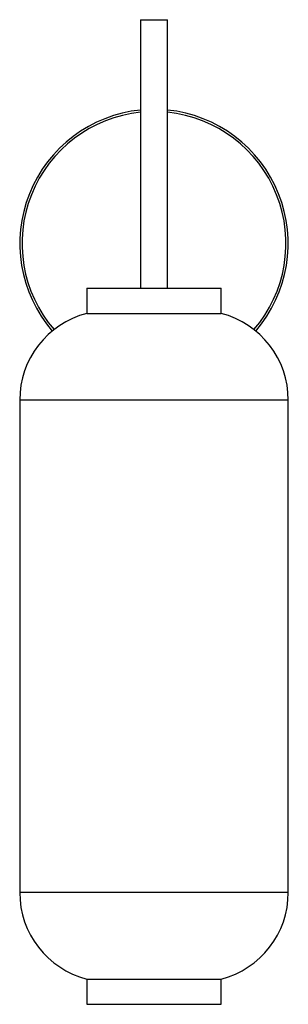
# Paper-space layout '_Posterior' of a CAD drawing. Header units: inches. Extents: x -2.4 to 2.4, y -0.4 to 16.9.
import ezdxf

# ---------------------------------------------------------------- set-up
doc = ezdxf.new("R2010")
doc.units = ezdxf.units.IN
doc.header["$MEASUREMENT"] = 0

psp = doc.layouts.new('_Posterior')

# ---------------------------------------------------------------- linework, layer by layer
at = {"color": 7, "linetype": 'Continuous', "lineweight": 25}
for p, q in [((-0.236, 16.929), (-0.236, 12.205)), ((-0.236, 16.929), (0.236, 16.929)), ((0.236, 12.205), (0.236, 16.929)), ((-1.181, 12.205), (-1.181, 11.761)), ((-1.181, 12.205), (1.181, 12.205)), ((1.181, 11.761), (1.181, 12.205)), ((-1.181, 11.761), (1.181, 11.761)), ((-2.362, 10.236), (-2.362, 1.575)), ((2.362, 10.236), (-2.362, 10.236)), ((2.362, 1.575), (2.362, 10.236)), ((2.362, 1.575), (-2.362, 1.575)), ((-1.181, 0.05), (-1.181, -0.394)), ((-1.181, 0.05), (1.181, 0.05)), ((1.181, -0.394), (1.181, 0.05)), ((-1.181, -0.394), (1.181, -0.394))]:
    psp.add_line(p, q, dxfattribs=at)
for centre, radius, start, end in [((0, 12.992), 2.36, 95.7446, 220.7352), ((0, 12.992), 2.321, 95.8423, 220.769), ((0, 12.992), 2.36, 319.2648, 84.2554), ((0, 12.992), 2.321, 319.231, 84.1577), ((-0.787, 10.236), 1.575, 104.4775, 180), ((0.787, 10.236), 1.575, 0, 75.5225), ((-0.787, 1.575), 1.575, 180, 255.5225), ((0.787, 1.575), 1.575, 284.4775, 0)]:
    psp.add_arc(centre, radius, start, end, dxfattribs=at)

doc.saveas('drawing.dxf')
